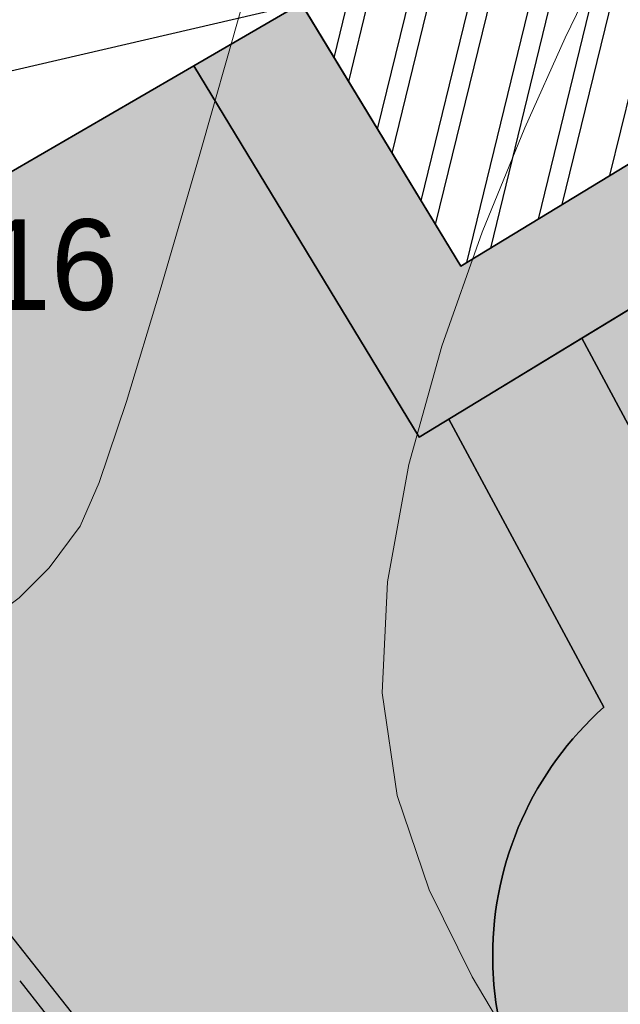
# Model space of a CAD drawing. Header units: millimetres. Extents: x 767170 to 66149698, y -983507 to 2493658.
# Tile 88 of 226: x 1948989 to 1954790, y -648811 to -639307. Entities that reach past the tile are written whole.
import ezdxf

# ---------------------------------------------------------------- set-up
doc = ezdxf.new("R2010")
doc.units = ezdxf.units.MM
doc.linetypes.add('Д_ТРОТ_ТРУБА', pattern=[3, 1.5, -1.5])
for name, color, linetype in [('(004) Точки рельефа', 7, 'Continuous'), ('(028) Гидротехн.', 7, 'Continuous'), ('(031) Горизонтали', 42, 'Continuous')]:
    doc.layers.add(name, color=color, linetype=linetype)
doc.styles.add('D-431', font='txt')

# ---------------------------------------------------------------- blocks, each defined once
blk = doc.blocks.new('A$C05d28b1e')
at = {"layer": '(028) Гидротехн.', "ltscale": 600}
blk.add_lwpolyline([(-61833.59640229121, -41479.26027232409), (-63011.59640229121, -40051.26027232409), (-104066.5964022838, 11956.73972767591)], dxfattribs=at)
at = {"layer": '(028) Гидротехн.', "color": 3, "linetype": 'Д_ТРОТ_ТРУБА', "ltscale": 600, "flags": 128}
blk.add_lwpolyline([(-62001.70733500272, -41589.76419501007), (-63167.24556851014, -40176.87064878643), (-104223.5787499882, 11832.81821012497)], dxfattribs=at)
at = {"layer": '(031) Горизонтали', "color": 42, "linetype": 'Continuous', "lineweight": 0, "ltscale": 600}
for points in [[(-92233.09760808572, -3033.799921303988), (-92054.73351114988, -2935.250991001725), (-91587.60355555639, -2648.681777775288), (-91152.7782767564, -2355.230049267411), (-90794.52547531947, -2120.635588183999), (-90484.41021808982, -1887.639766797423), (-90193.99757193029, -1598.983957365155), (-89894.85260370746, -1197.409532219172), (-89709.07365938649, -776.0600705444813), (-89445.9104296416, 6.530364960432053), (-89119.81953708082, 1078.792953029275), (-88745.25760430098, 2369.15887247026), (-88336.68125390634, 3806.059302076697), (-87908.54710849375, 5317.925420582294), (-87475.31179066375, 6833.188406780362), (-87051.4319230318, 8280.27943944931), (-86651.36412818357, 9587.629697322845), (-86289.56502872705, 10683.67035923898), (-86257.39278772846, 10768.31439335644)], [(-78971.49113617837, -56431.08806727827), (-78556.4799464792, -55983.92638739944), (-78201.66718937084, -55519.66839109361), (-77937.62774860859, -54984.53670811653), (-77794.93650793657, -54324.75396825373), (-77854.83001922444, -53750.86249987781), (-78103.0778777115, -53135.3444686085), (-78480.92366671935, -52472.35780394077), (-78929.61096960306, -51756.0604352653), (-79390.38336968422, -50980.61029201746), (-79804.4844502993, -50140.16530366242), (-80113.1577947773, -49228.88339957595), (-80257.64698647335, -48240.92250923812), (-80207.37833416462, -47166.98887827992), (-80000.43167955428, -46034.81810176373), (-79681.03090531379, -44894.11213314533), (-79293.39989413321, -43794.57292592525), (-78881.76252866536, -42785.902433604), (-78490.3426916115, -41917.80260962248), (-78163.36426562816, -41239.97540749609)]]:
    blk.add_lwpolyline(points, dxfattribs=at)
at = {"layer": '(004) Точки рельефа', "linetype": 'ByBlock', "insert": (-86386, -44112), "char_height": 875, "attachment_point": 4, "style": 'D-431'}
blk.add_mtext('520.16', dxfattribs=at)
blk = doc.blocks.new('A$C2cdd6916')
h = blk.add_hatch()
h.set_pattern_fill('ANSI32', color=1, scale=60, angle=31.28656990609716)
h.set_pattern_definition([(76.28656990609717, (-422045.4139063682, -371330.9128626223), (-555.2085801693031, 135.4831447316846), []), (76.28656990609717, (-421815.1832319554, -371191.004323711), (-555.2085801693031, 135.4831447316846), [])])
edge = h.paths.add_edge_path()
edge.add_line((12558.27843827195, 1671.303034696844), (13156.4848453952, 2034.826203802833))
edge.add_line((13156.48484539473, 2034.826203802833), (12076.30171433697, 3812.353813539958))
edge.add_arc((12013.98345677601, 3914.903483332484), 120, 121.28656990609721, 301.28656990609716, ccw=False)
edge.add_line((11951.66519921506, 4017.45315312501), (10456.02701775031, 6478.64522814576))
edge.add_line((10456.02701775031, 6478.64522814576), (9857.820610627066, 6115.122059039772))
edge.add_line((9857.820610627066, 6115.122059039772), (7572.817833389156, 9875.27661809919))
edge.add_line((7572.817833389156, 9875.27661809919), (28168.20985005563, 22390.86001160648))
edge.add_line((28168.20985005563, 22390.86001160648), (26610.25341102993, 24954.60175641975))
edge.add_line((26610.25341102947, 24954.60175641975), (1656.500428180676, 9790.492416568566))
edge.add_line((1656.500428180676, 9790.492416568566), (3006.729342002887, 7568.582904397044))
edge.add_line((3006.729342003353, 7568.582904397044), (4032.22603992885, 8191.765480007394))
edge.add_line((4032.226039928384, 8191.765480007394), (6524.956342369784, 4089.778688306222))
edge.add_line((6524.956342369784, 4089.778688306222), (7294.078865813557, 4557.165620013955))
edge.add_line((7294.078865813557, 4557.165620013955), (9994.536693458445, 113.3465956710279))
edge.add_line((9994.536693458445, 113.3465956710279), (9225.414170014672, -354.0403360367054))
edge.add_line((9225.414170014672, -354.0403360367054), (11718.14447245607, -4456.027127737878))
edge.add_line((11718.14447245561, -4456.027127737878), (10692.64777453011, -5079.209703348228))
edge.add_line((10692.64777453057, -5079.209703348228), (12042.87668835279, -7301.11921551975))
edge.add_line((12042.87668835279, -7301.11921551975), (16401.2376545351, -4652.59326917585))
edge.add_line((16401.23765453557, -4652.59326917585), (12558.27843827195, 1671.303034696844))
edge = h.paths.add_edge_path()
edge.add_line((-3935.126786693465, -8351.550056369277), (-4704.249310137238, -8818.93698807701))
edge.add_line((-4704.249310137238, -8818.93698807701), (-7404.707137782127, -4375.117963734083))
edge.add_line((-7404.707137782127, -4375.117963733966), (-6635.584614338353, -3907.731032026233))
edge.add_line((-6635.584614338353, -3907.731032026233), (-9128.314916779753, 194.2557596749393))
edge.add_line((-9128.314916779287, 194.2557596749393), (-8102.81821885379, 817.4383352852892))
edge.add_line((-8102.818218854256, 817.4383352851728), (-9453.047132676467, 3039.347847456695))
edge.add_line((-9453.047132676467, 3039.347847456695), (-34406.80011552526, -12124.76149239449))
edge.add_line((-34406.80011552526, -12124.76149239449), (-32848.84367649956, -14688.50323720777))
edge.add_line((-32848.84367649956, -14688.50323720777), (-12253.45165983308, -2172.919843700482))
edge.add_line((-12253.45165983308, -2172.919843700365), (-9968.44888259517, -5933.074402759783))
edge.add_line((-9968.44888259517, -5933.074402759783), (-10566.65528971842, -6296.597571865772))
edge.add_line((-10566.65528971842, -6296.597571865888), (-9071.017108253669, -8757.789646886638))
edge.add_arc((-9008.698850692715, -8860.339316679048), 120, -58.71343009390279, 121.28656990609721, ccw=False)
edge.add_line((-8946.380593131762, -8962.888986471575), (-7866.197462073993, -10740.4165962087))
edge.add_line((-7866.197462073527, -10740.41659620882), (-7267.991054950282, -10376.89342710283))
edge.add_line((-7267.991054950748, -10376.89342710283), (-3425.031838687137, -16700.78973097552))
edge.add_line((-3425.031838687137, -16700.7897309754), (933.3291274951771, -14052.2637846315))
edge.add_line((933.3291274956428, -14052.2637846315), (-416.8997863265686, -11830.35427245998))
edge.add_line((-416.8997863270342, -11830.3542724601), (-1442.396484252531, -12453.53684807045))
edge.add_line((-1442.396484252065, -12453.53684807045), (-3935.126786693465, -8351.550056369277))
h.paths.add_polyline_path([(41974.21412434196, 4100.856020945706), (35137.5694715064, -53.69448312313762), (35345.29699670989, -395.5267157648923), (35174.3808803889, -499.3904783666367), (36005.29098120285, -1866.719408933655), (36518.03933016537, -1555.128121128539), (38283.72329439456, -4460.70209858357), (37770.97494543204, -4772.293386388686), (38601.885046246, -6139.622316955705), (38772.80116256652, -6035.758554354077), (38980.52868777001, -6377.590786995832), (45817.17334060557, -2223.040282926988)])
h.paths.add_polyline_path([(-15440.46003138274, -33129.71195205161), (-14927.71168242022, -32818.12066424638), (-15758.62178323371, -31450.79173367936), (-15929.53789955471, -31554.65549628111), (-16137.2654247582, -31212.82326363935), (-22973.91007759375, -35367.37376770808), (-19130.95086132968, -41691.27007158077), (-12294.30620849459, -37536.71956751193), (-12502.03373369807, -37194.88733487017), (-12331.11761737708, -37091.02357226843), (-13162.02771819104, -35723.69464170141), (-13674.77606715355, -36035.28592950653)])
h.paths.add_polyline_path([(22981.42408176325, -31078.1707762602), (16999.36001053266, -34713.40246732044), (12844.80950646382, -27876.75781448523), (18826.87357769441, -24241.52612342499)])
h.paths.add_polyline_path([(31886.28822388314, 23012.0630428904), (28895.25618826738, 21194.44719736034), (28168.20985005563, 22390.86001160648), (31159.24188567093, 24208.47585713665)])
h.paths.add_polyline_path([(-35112.82937390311, -17702.53189698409), (-32121.79733828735, -15884.91605145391), (-32848.84367649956, -14688.50323720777), (-35839.87571211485, -16506.11908273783)])
blk.add_lwpolyline([(22981.42408176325, -31078.1707762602), (16999.36001053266, -34713.40246732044), (12844.80950646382, -27876.75781448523), (18826.87357769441, -24241.52612342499)], close=True)

msp = doc.modelspace()

# ---------------------------------------------------------------- hatches: boundary and pattern name
at = {"true_color": 0x7abf6e, "transparency": 33554687}
h = msp.add_hatch(color=83, dxfattribs=at)
h.dxf.hatch_style = 1
edge = h.paths.add_edge_path(flags=17)
edge.add_line((1966778.08753471, -641787.1279606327), (1963409.616454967, -635864.1434332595))
edge.add_arc((1960801.840598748, -637347.2162850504), 3000.000000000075, 29.62739981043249, 120.0993965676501)
edge.add_line((1959297.335722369, -634751.7461779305), (1958804.392146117, -635037.4886383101))
edge.add_line((1958804.392146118, -635037.4886383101), (1960880.757411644, -638454.3135092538))
edge.add_line((1960880.757411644, -638454.3135092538), (1954417.457713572, -642381.9865684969))
edge.add_line((1954417.457713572, -642381.9865684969), (1955951.324153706, -645233.8125355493))
edge.add_arc((1956770.985013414, -648341.0892735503), 3213.566967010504, 43.123873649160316, 104.77729662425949, ccw=False)
edge.add_line((1959116.495272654, -646144.3657417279), (1966778.08753471, -641787.1279606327))
h = msp.add_hatch(color=83, dxfattribs=at)
h.dxf.hatch_style = 1
edge = h.paths.add_edge_path(flags=17)
edge.add_line((1954630.282711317, -645944.3401616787), (1953133.812610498, -643162.0429676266))
edge.add_line((1953133.812610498, -643162.0429676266), (1952847.699944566, -643335.9103515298))
edge.add_line((1952847.699944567, -643335.9103515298), (1950670.173107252, -639752.6160350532))
edge.add_line((1950670.173107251, -639752.6160350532), (1944015.604554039, -643610.0408657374))
edge.add_arc((1945520.109430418, -646205.5109728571), 2999.999999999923, 120.0993965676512, 208.2737704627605)
edge.add_line((1942878.026545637, -647626.5662251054), (1946071.173866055, -653563.3937133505))
edge.add_line((1946071.173866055, -653563.3937133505), (1953683.938328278, -649233.924877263))
edge.add_arc((1956770.985013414, -648341.0892735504), 3213.566967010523, 179.9999999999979, 196.1309259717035, ccw=False)
edge.add_arc((1956770.985013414, -648341.0892735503), 3213.566967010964, 131.7702443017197, 180, ccw=False)
at = {"true_color": 0x6a644e}
h = msp.add_hatch(dxfattribs=at)
h.set_pattern_fill('AR-HBONE', color=251, scale=3)
h.set_pattern_definition([(45, (6718.670253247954, 844282.6380178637), (0, 431.0522938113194), [914.4000000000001, -304.8]), (135, (6934.196253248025, 844498.1640178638), (4.263256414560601e-14, 431.0522938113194), [914.4000000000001, -304.8])])
edge = h.paths.add_edge_path()
edge.add_arc((2003245.994254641, -646759.7973059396), 2000, -180, 0, ccw=False)
edge.add_arc((2003245.994254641, -646759.7973059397), 2000, 118.00841930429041, 179.9999999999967, ccw=False)
edge.add_arc((2005254.211565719, -650561.0098831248), 6299.082202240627, 117.8988838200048, 214.625333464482)
edge.add_line((2000070.789955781, -654140.1965231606), (2003032.988973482, -655762.8556875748))
edge.add_line((2003032.988973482, -655762.8556875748), (2003128.01118456, -659993.8395940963))
edge.add_line((2003128.01118456, -659993.8395940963), (2001709.032432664, -660856.1366986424))
edge.add_arc((1992828.671993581, -661562.0672558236), 8908.374682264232, -114.38283690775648, 4.54508193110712, ccw=False)
edge.add_arc((1974884.326110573, -672470.8006135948), 14537.87953983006, -112.55196695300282, 11.084171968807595, ccw=False)
edge.add_arc((1961425.557052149, -684760.6921921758), 7964.657947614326, 229.589973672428, 351.79770617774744, ccw=False)
edge.add_line((1956262.442412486, -690825.1809126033), (1953553.122684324, -692471.6034215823))
edge.add_line((1953553.122684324, -692471.6034215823), (1949841.472032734, -690438.4031170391))
edge.add_line((1949841.472032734, -690438.4031170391), (1949746.449821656, -686207.4192105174))
edge.add_line((1949746.449821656, -686207.4192105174), (1950700.183460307, -685627.8462225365))
edge.add_line((1950700.183460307, -685627.8462225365), (1944366.039211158, -675204.5059914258))
edge.add_line((1944366.039211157, -675204.5059914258), (1946129.865729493, -674255.8245730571))
edge.add_line((1946129.865729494, -674255.8245730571), (1948118.731848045, -677528.6626096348))
edge.add_arc((1955810.569969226, -679595.3997821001), 7964.657947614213, 77.61285374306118, 164.9602860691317, ccw=False)
edge.add_line((1957519.118245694, -671816.1556665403), (1955830.911580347, -669038.0767720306))
edge.add_line((1955830.911580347, -669038.0767720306), (1957594.738098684, -668089.3953536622))
edge.add_line((1957594.738098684, -668089.3953536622), (1960920.956478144, -673562.9533416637))
edge.add_line((1960920.956478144, -673562.9533416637), (1961874.690116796, -672983.380353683))
edge.add_line((1961874.690116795, -672983.380353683), (1962105.497480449, -673109.8140205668))
edge.add_arc((1967879.917953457, -670886.3208148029), 6187.717982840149, 95.79580495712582, 201.0596550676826, ccw=False)
edge.add_line((1967255.060816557, -664730.2337951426), (1966413.870690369, -663345.9882618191))
edge.add_line((1966413.870690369, -663345.9882618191), (1968177.697208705, -662397.3068434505))
edge.add_line((1968177.697208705, -662397.3068434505), (1969752.487752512, -664988.7504521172))
edge.add_arc((1967879.917953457, -670886.3208148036), 6187.717982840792, 36.88408991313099, 72.38455174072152, ccw=False)
edge.add_arc((1976178.724451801, -664659.0034002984), 4187.717982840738, 216.8840901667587, 396.8840939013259)
edge.add_line((1979528.276177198, -662145.5426103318), (1980328.127484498, -661545.3444045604))
edge.add_line((1980328.127484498, -661545.3444045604), (1980280.616378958, -659429.8524512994))
edge.add_line((1980280.616378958, -659429.8524512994), (1981234.35001761, -658850.2794633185))
edge.add_line((1981234.350017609, -658850.2794633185), (1979642.569577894, -656230.8776240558))
edge.add_line((1979642.569577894, -656230.8776240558), (1981406.396096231, -655282.1962056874))
edge.add_line((1981406.396096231, -655282.1962056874), (1982943.511180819, -657811.6418373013))
edge.add_line((1982943.511180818, -657811.6418373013), (1983897.24481947, -657232.0688493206))
edge.add_line((1983897.24481947, -657232.0688493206), (1987608.89547106, -659265.269153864))
edge.add_line((1987608.89547106, -659265.269153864), (1987703.917682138, -663496.2530603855))
edge.add_line((1987703.917682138, -663496.2530603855), (1986752.416333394, -664074.4695114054))
edge.add_arc((1974884.326110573, -672470.8006135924), 14537.87953982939, 23.27983066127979, 35.27830407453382, ccw=False)
edge.add_arc((1992828.671993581, -661562.0672558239), 6908.374682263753, 228.3621853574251, 297.6393139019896)
edge.add_arc((1995318.88087039, -665814.1219790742), 2000.000000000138, 180, 290.9348946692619, ccw=False)
edge.add_arc((1995318.88087039, -665814.1219790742), 2000, 0, 180, ccw=False)
edge.add_arc((1995318.88087039, -665814.1219790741), 2000, 309.7757112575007, 359.99999999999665, ccw=False)
edge.add_arc((1992828.671993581, -661562.0672558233), 6908.374682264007, 303.0712920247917, 353.9186524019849)
edge.add_line((1999698.169695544, -662293.9429783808), (1995799.732092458, -660158.422891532))
edge.add_line((1995799.732092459, -660158.422891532), (1995704.70988138, -655927.4389850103))
edge.add_line((1995704.70988138, -655927.4389850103), (1996658.443520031, -655347.8659970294))
edge.add_line((1996658.443520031, -655347.8659970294), (1991300.113222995, -646530.3055563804))
edge.add_line((1991300.113222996, -646530.3055563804), (1992459.118843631, -644586.3430475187))
edge.add_line((1992459.118843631, -644586.3430475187), (1997135.452004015, -652281.622732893))
edge.add_arc((2005254.211565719, -650561.0098831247), 8299.08220224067, 64.3355578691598, 191.9656760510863, ccw=False)
edge.add_line((2008848.542333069, -643080.6655237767), (2011350.524811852, -647196.4679924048))
edge.add_line((2011350.524811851, -647196.4679924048), (2010782.543743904, -647541.7417734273))
edge.add_arc((2005254.211565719, -650561.0098831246), 6299.082202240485, 28.64091694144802, 117.7969687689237)
edge.add_arc((2003245.994254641, -646759.7973059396), 2000.000000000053, 0, 117.68743328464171, ccw=False)
edge = h.paths.add_edge_path(flags=16)
edge.add_arc((1954335.554729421, -675915.3395203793), 1999.999999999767, -180, 0, ccw=False)
edge.add_arc((1954335.554729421, -675915.3395203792), 2000, 111.86449931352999, 180.0000000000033, ccw=False)
edge.add_arc((1955810.569969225, -679595.3997821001), 5964.657947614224, 111.8492414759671, 188.5213390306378)
edge.add_line((1949911.757400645, -680479.2293543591), (1952409.344623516, -684589.2085965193))
edge.add_line((1952409.344623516, -684589.2085965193), (1953363.078262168, -684009.6356085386))
edge.add_line((1953363.078262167, -684009.6356085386), (1957074.728913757, -686042.835913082))
edge.add_line((1957074.728913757, -686042.835913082), (1957139.085151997, -688908.3786655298))
edge.add_arc((1961425.557052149, -684760.6921921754), 5964.657947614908, 224.0572738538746, 304.6158692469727)
edge.add_arc((1963734.682773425, -687985.6555130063), 2000.000000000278, 180.0000000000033, 302.6573560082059, ccw=False)
edge.add_arc((1963734.682773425, -687985.6555130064), 2000.000000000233, 0, 180, ccw=False)
edge.add_arc((1963734.682773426, -687985.6555130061), 1999.999999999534, 308.5491921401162, 359.99999999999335, ccw=False)
edge.add_arc((1961425.557052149, -684760.6921921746), 5964.657947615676, 306.5906789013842, 358.4035598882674)
edge.add_arc((1974884.326110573, -672470.8006135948), 14537.87953982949, 215.2783040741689, 238.9592320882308, ccw=False)
edge.add_line((1963016.235887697, -680867.1317157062), (1962064.734538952, -681445.3481667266))
edge.add_line((1962064.734538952, -681445.3481667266), (1958353.083887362, -679412.1478621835))
edge.add_line((1958353.083887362, -679412.1478621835), (1958258.061676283, -675181.1639556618))
edge.add_line((1958258.061676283, -675181.1639556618), (1959139.034373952, -674645.8069565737))
edge.add_arc((1955810.569969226, -679595.3997821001), 5964.657947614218, 56.08025841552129, 111.8338476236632)
edge.add_arc((1954335.554729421, -675915.3395203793), 2000.000000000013, 0, 111.8185897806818, ccw=False)
edge = h.paths.add_edge_path(flags=16)
edge.add_arc((1974884.326113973, -672470.8006114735), 12537.8795398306, 3.732195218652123, 35.91634526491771, ccw=False)
edge.add_arc((1985408.226962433, -671878.9208041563), 1999.999999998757, 0.000222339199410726, 6.437794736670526, ccw=False)
edge.add_arc((1974884.326113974, -672470.8006114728), 12537.87953982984, -92.76113759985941, 2.7058218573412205, ccw=False)
edge.add_arc((1974273.431795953, -682994.1361479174), 1999.999999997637, 263.15713033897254, 270.19812718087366, ccw=False)
edge.add_arc((1974884.326113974, -672470.8006114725), 12537.87953983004, 215.9163452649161, 266.11639511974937, ccw=False)
edge.add_line((1964730.219347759, -679825.5636352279), (1965681.362979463, -679247.5645647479))
edge.add_line((1965681.362979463, -679247.5645647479), (1965586.340768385, -675016.5806582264))
edge.add_line((1965586.340768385, -675016.5806582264), (1964092.856104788, -674198.4666281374))
edge.add_line((1964092.856104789, -674198.4666281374), (1964530.366523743, -673399.7819988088))
edge.add_arc((1967879.917526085, -670886.3202452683), 4187.717982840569, 81.79960298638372, 216.8841103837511, ccw=False)
edge.add_line((1968477.235997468, -666741.4206629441), (1972222.314156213, -672904.2458695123))
edge.add_line((1972222.314156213, -672904.2458695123), (1971268.580517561, -673483.8188574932))
edge.add_line((1971268.580517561, -673483.8188574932), (1971363.60272864, -677714.8027640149))
edge.add_line((1971363.60272864, -677714.8027640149), (1975075.253380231, -679748.003068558))
edge.add_line((1975075.253380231, -679748.003068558), (1978691.881820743, -677550.2194665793))
edge.add_line((1978691.881820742, -677550.2194665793), (1978596.859609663, -673319.2355600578))
edge.add_line((1978596.859609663, -673319.2355600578), (1974885.208958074, -671286.0352555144))
edge.add_line((1974885.208958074, -671286.0352555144), (1973931.475319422, -671865.6082434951))
edge.add_line((1973931.475319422, -671865.6082434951), (1972634.272106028, -669730.9567562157))
edge.add_arc((1976178.724364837, -664659.0032844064), 6187.71798284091, 235.0528508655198, 359.1481020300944)
edge.add_line((1982365.758400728, -664751.0015120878), (1984087.289241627, -665694.0366623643))
edge.add_line((1984087.289241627, -665694.0366623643), (1985038.432880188, -665116.0375877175))
h.paths.add_polyline_path([(1953401.96798843, -685741.2497656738), (1955594.551927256, -686942.322482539), (1955650.684412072, -689441.6922319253), (1953514.232958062, -690739.9892644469), (1951321.649019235, -689538.9165475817), (1951265.516534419, -687039.5467981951)], flags=16)
h.paths.add_polyline_path([(1961913.579843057, -674714.9945108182), (1964106.163781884, -675916.0672276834), (1964162.2962667, -678415.4369770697), (1962025.844812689, -679713.7340095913), (1959833.260873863, -678512.661292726), (1959777.128389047, -676013.2915433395)], flags=16)
h.paths.add_polyline_path([(1974924.098684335, -673017.6494126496), (1977116.682623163, -674218.7221295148), (1977172.815107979, -676718.0918789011), (1975036.363653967, -678016.3889114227), (1972843.77971514, -676815.3161945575), (1972787.647230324, -674315.9464451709)], flags=16)
h.paths.add_polyline_path([(1983936.134545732, -658963.6830064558), (1986128.718484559, -660164.755723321), (1986184.850969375, -662664.1254727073), (1984048.399515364, -663962.4225052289), (1981855.815576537, -662761.3497883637), (1981799.683091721, -660261.9800389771)], flags=16)
h.paths.add_polyline_path([(1999360.228048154, -655461.2695401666), (2001552.811986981, -656662.3422570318), (2001608.944471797, -659161.7120064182), (1999472.493017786, -660460.0090389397), (1997279.909078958, -659258.9363220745), (1997223.776594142, -656759.5665726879)], flags=16)

# ---------------------------------------------------------------- next in the draw order: block references
at = {"color": 5, "lineweight": 50}
msp.add_blockref('A$C05d28b1e', (2032748.063139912, -597565.0480394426), dxfattribs=at)

# ---------------------------------------------------------------- next in the draw order: hatches: boundary and pattern name
at = {"true_color": 0x939598}
h = msp.add_hatch(color=252, dxfattribs=at)
h.dxf.hatch_style = 1
edge = h.paths.add_edge_path(flags=16)
edge.add_line((1880427.270110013, -639484.9940303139), (1867770.281991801, -647176.5004474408))
edge.add_arc((1866212.325555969, -644612.7587006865), 3000.000000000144, 211.286569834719, 301.28656983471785, ccw=False)
edge.add_line((1863648.583809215, -646170.7151365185), (1849710.570223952, -623234.6005741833))
edge.add_arc((1852274.311970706, -621676.6441383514), 2999.999999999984, 121.28656983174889, 211.2865698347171, ccw=False)
edge.add_line((1850716.355535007, -619112.9023915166), (1864253.704478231, -610886.410805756))
edge.add_arc((1865811.66091393, -613450.1525525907), 2999.999999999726, 29.088455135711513, 121.2865698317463, ccw=False)
edge.add_line((1868433.271513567, -611991.6746254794), (1876107.627853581, -625786.3118650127))
edge.add_line((1876107.627853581, -625786.3118650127), (1877080.662450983, -627535.339235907))
edge.add_line((1877080.662450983, -627535.339235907), (1879026.731645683, -631033.3939775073))
edge.add_line((1879026.731645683, -631033.3939775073), (1879999.766243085, -632782.4213484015))
edge.add_line((1879999.766243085, -632782.4213484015), (1881490.924273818, -635462.7743564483))
edge.add_arc((1878869.313674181, -636921.2522835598), 3000.000000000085, -58.71343016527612, 29.088455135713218, ccw=False)
edge = h.paths.add_edge_path(flags=16)
edge.add_line((1939772.024585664, -650296.191755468), (1947878.067849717, -665367.2723044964))
edge.add_arc((1945235.984964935, -666788.3275567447), 2999.999999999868, -61.726229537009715, 28.273770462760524, ccw=False)
edge.add_line((1946657.040217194, -669430.4104415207), (1918933.76865556, -684341.487186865))
edge.add_arc((1917512.713403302, -681699.4043020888), 2999.999999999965, 209.0884551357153, 298.27377046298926, ccw=False)
edge.add_line((1914891.102803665, -683157.8822292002), (1907381.915698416, -669660.1362956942))
edge.add_arc((1910003.526298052, -668201.6583685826), 2999.999999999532, 121.28656990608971, 209.0884551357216, ccw=False)
edge.add_line((1908445.569859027, -665637.9166237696), (1935571.985261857, -649153.5052629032))
edge.add_arc((1937129.941700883, -651717.2470077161), 2999.999999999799, 28.273770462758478, 121.2865699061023, ccw=False)
edge = h.paths.add_edge_path(flags=16)
edge.add_line((1976178.983053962, -650225.9773043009), (1970787.97263227, -640746.64066798))
edge.add_line((1970787.97263227, -640746.64066798), (1966845.925335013, -633815.1027105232))
edge.add_arc((1969453.701191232, -632332.0298587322), 3000.000000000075, 120.09939656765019, 209.6273998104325, ccw=False)
edge.add_line((1967949.196314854, -629736.5597516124), (1991375.965033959, -616156.8665472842))
edge.add_arc((1992880.469910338, -618752.3366544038), 2999.999999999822, 29.878037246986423, 120.0993965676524, ccw=False)
edge.add_line((1995481.733210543, -617257.8704476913), (1998348.35452715, -622247.5027277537))
edge.add_line((1998348.35452715, -622247.5027277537), (2000919.195362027, -626722.3004076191))
edge.add_line((2000919.195362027, -626722.3004076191), (2002845.285739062, -630074.8474161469))
edge.add_arc((2000244.022438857, -631569.3136228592), 2999.999999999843, -59.03634284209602, 29.878037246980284, ccw=False)
edge.add_line((2001787.505243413, -634141.795077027), (1990233.700708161, -641074.0505451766))
edge.add_arc((1991777.183512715, -643646.531999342), 2999.99999999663, 120.9636571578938, 150.6005223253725)
edge.add_line((1989163.528653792, -642173.8445652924), (1986037.705463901, -647721.405289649))
edge.add_arc((1983424.050604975, -646248.7178555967), 3000.000000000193, 298.2737704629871, 330.60052232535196, ccw=False)
edge.add_line((1984845.105857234, -648890.8007403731), (1980207.81416244, -651384.9873372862))
edge.add_arc((1978786.758910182, -648742.9044525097), 3000.000000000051, 209.6273998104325, 298.2737704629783, ccw=False)
edge = h.paths.add_edge_path(flags=16)
edge.add_line((1961667.181190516, -558400.3647992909), (1966677.221861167, -567120.826241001))
edge.add_line((1966677.221861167, -567120.8262410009), (1970161.498557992, -573185.5475844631))
edge.add_line((1970161.498557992, -573185.5475844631), (1974618.857152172, -580944.0122971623))
edge.add_arc((1972017.593851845, -582438.4785036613), 2999.999999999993, -59.41036551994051, 29.87803724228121, ccw=False)
edge.add_line((1973544.250917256, -585020.9808182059), (1964930.634398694, -590112.9563191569))
edge.add_line((1964930.634398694, -590112.9563191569), (1960857.898221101, -592520.5713776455))
edge.add_line((1960857.898221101, -592520.5713776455), (1950497.233115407, -598645.3219720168))
edge.add_line((1950497.233115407, -598645.3219720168), (1952574.662052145, -602063.8971988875))
edge.add_line((1952574.662052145, -602063.8971988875), (1961717.472685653, -596659.086379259))
edge.add_arc((1963244.130950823, -599241.5879845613), 3000.000000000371, 30.60362588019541, 120.58966109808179, ccw=False)
edge.add_line((1965826.260384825, -597714.3003279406), (1968293.686331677, -601887.0498475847))
edge.add_line((1968293.686331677, -601887.0498475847), (1971711.755776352, -599809.9282688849))
edge.add_line((1971711.755776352, -599809.9282688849), (1969269.969684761, -595679.3881652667))
edge.add_arc((1971852.471999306, -594152.7310998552), 2999.999999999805, 120.58963448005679, 210.5896344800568, ccw=False)
edge.add_line((1970325.814933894, -591570.2287853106), (1975472.875033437, -588527.5226383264))
edge.add_arc((1976999.532098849, -591110.0249528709), 2999.999999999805, 29.878037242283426, 120.58963448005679, ccw=False)
edge.add_line((1979600.795399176, -589615.5587463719), (1985817.426371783, -600436.2075709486))
edge.add_line((1985817.426371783, -600436.2075709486), (1980132.892931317, -603702.060406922))
edge.add_line((1980132.892931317, -603702.060406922), (1982210.79604218, -607121.4159251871))
edge.add_line((1982210.79604218, -607121.4159251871), (1987810.047980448, -603904.5586380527))
edge.add_line((1987810.047980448, -603904.5586380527), (1990500.142011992, -608586.928067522))
edge.add_arc((1987898.878711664, -610081.3942740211), 3000.000000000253, -59.90060343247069, 29.878037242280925, ccw=False)
edge.add_line((1989403.383588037, -612676.8643811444), (1960880.314669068, -629210.7077723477))
edge.add_line((1960880.314669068, -629210.7077723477), (1964534.702022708, -635224.2940161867))
edge.add_line((1964534.702022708, -635224.2940161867), (1963409.616454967, -635864.1434332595))
edge.add_line((1963409.616454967, -635864.1434332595), (1972585.133428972, -651998.0046958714))
edge.add_arc((1969977.357572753, -653481.0775476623), 3000.000000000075, -61.72622953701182, 29.627399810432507, ccw=False)
edge.add_line((1971398.412825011, -656123.1604324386), (1955463.983166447, -664693.5596006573))
edge.add_arc((1954042.927914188, -662051.4767158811), 2999.999999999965, 208.2737704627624, 298.27377046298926, ccw=False)
edge.add_line((1951400.845029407, -663472.5319681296), (1942878.026545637, -647626.5662251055))
edge.add_arc((1945520.109430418, -646205.5109728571), 2999.999999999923, 120.0993965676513, 208.2737704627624, ccw=False)
edge.add_line((1944015.60455404, -643610.0408657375), (1946516.52934272, -642160.3406631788))
edge.add_line((1946516.52934272, -642160.3406631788), (1944591.162648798, -638991.9960011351))
edge.add_line((1944591.162648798, -638991.9960011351), (1920129.358980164, -653857.1533879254))
edge.add_line((1920129.358980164, -653857.1533879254), (1906696.309750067, -662020.2632589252))
edge.add_arc((1905138.353311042, -659456.521514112), 2999.999999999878, 209.0884782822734, 301.28656990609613, ccw=False)
edge.add_line((1902516.743300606, -660915.0005003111), (1891323.472172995, -640795.1223127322))
edge.add_arc((1893945.082772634, -639336.6443856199), 3000.000000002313, 120.58963448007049, 209.0884551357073, ccw=False)
edge.add_line((1892418.42570722, -636754.142071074), (1903041.634522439, -630474.1876626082))
edge.add_arc((1904376.635843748, -633160.778713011), 3000.000000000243, 30.58965835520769, 116.42336694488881, ccw=False)
edge.add_line((1906959.137522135, -631634.1205714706), (1910189.363449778, -637098.3902648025))
edge.add_line((1910189.363449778, -637098.3902648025), (1913685.657572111, -635071.7086467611))
edge.add_line((1913685.657572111, -635071.7086467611), (1910422.340058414, -629631.695035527))
edge.add_arc((1912984.976892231, -628071.9218283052), 2999.999999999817, 120.589634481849, 211.3271806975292, ccw=False)
edge.add_line((1911458.319826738, -625489.4195138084), (1923775.464070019, -618217.2974388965))
edge.add_line((1923775.464070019, -618217.2974388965), (1921698.035133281, -614798.722212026))
edge.add_line((1921698.035133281, -614798.722212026), (1909287.457220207, -622135.2873527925))
edge.add_line((1909287.457220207, -622135.2873527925), (1897140.570620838, -629315.9702684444))
edge.add_line((1897140.570620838, -629315.9702684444), (1890608.477607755, -633177.4444263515))
edge.add_arc((1889081.820542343, -630594.9421118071), 2999.999999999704, 209.0884551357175, 300.5896344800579, ccw=False)
edge.add_line((1886460.209942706, -632053.4200389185), (1873748.146825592, -609203.5168682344))
edge.add_arc((1876369.75742523, -607745.0389411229), 3000.000000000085, 120.0548210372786, 209.0884551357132, ccw=False)
edge.add_line((1874867.272253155, -605148.3991301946), (1891769.453651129, -595368.3453779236))
edge.add_line((1891769.453651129, -595368.3453779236), (1912374.495546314, -583445.717608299))
edge.add_arc((1913876.980718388, -586042.3574192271), 3000.000000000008, 31.28656990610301, 120.05482103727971, ccw=False)
edge.add_line((1916440.722463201, -584484.4009802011), (1919712.527286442, -589868.4171157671))
edge.add_line((1919712.527286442, -589868.4171157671), (1928685.62339329, -584415.569579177))
edge.add_line((1928685.62339329, -584415.569579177), (1925598.058793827, -579334.73544597))
edge.add_arc((1928161.80053864, -577776.7790069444), 3000.000000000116, 120.0548210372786, 211.2865699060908, ccw=False)
edge.add_line((1926659.315366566, -575180.1391960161), (1953848.742367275, -559447.6102815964))
edge.add_line((1953848.742367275, -559447.6102815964), (1957563.432718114, -557298.1911948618))
edge.add_arc((1959065.917890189, -559894.8310057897), 2999.999999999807, 29.878037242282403, 120.0548210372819, ccw=False)
edge = h.paths.add_edge_path(flags=16)
edge.add_line((1958721.111411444, -747458.9423001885), (1947104.752274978, -756998.5940556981))
edge.add_arc((1945200.814969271, -754680.1845284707), 3000.000000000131, 216.0466201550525, 309.39371673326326, ccw=False)
edge.add_line((1942775.199588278, -756445.5145326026), (1939238.506555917, -751585.9942179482))
edge.add_arc((1941664.12193691, -749820.6642138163), 2999.999999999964, 129.393716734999, 216.0466201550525, ccw=False)
edge.add_line((1939760.184631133, -747502.2546866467), (1951105.362188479, -738185.3041915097))
edge.add_arc((1953009.299494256, -740503.7137186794), 2999.999999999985, 39.39371673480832, 129.3937167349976, ccw=False)
edge.add_line((1955327.709021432, -738599.7764129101), (1959135.583632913, -743236.595467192))
edge.add_arc((1956817.174105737, -745140.5327729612), 3000.000000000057, -50.60628326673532, 39.39371673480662, ccw=False)
edge = h.paths.add_edge_path()
edge.add_arc((2000244.022438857, -631569.313622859), 7000.000000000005, 300.9636571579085, 389.8780372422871)
edge.add_line((2006313.636806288, -628082.2258076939), (1997442.134665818, -612640.5163622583))
edge.add_line((1997442.134665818, -612640.5163622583), (1968511.551391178, -562284.0317607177))
edge.add_arc((1971112.814691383, -560789.565554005), 2999.999999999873, 119.87803724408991, 209.8780372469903, ccw=False)
edge.add_line((1969618.348484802, -558188.3022537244), (1973801.790616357, -555784.8497112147))
edge.add_line((1973801.790616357, -555784.8497112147), (1971766.090861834, -552341.2477086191))
edge.add_line((1971766.090861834, -552341.2477086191), (1967163.039712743, -554985.7721549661))
edge.add_arc((1965668.573506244, -552384.5088546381), 3000.000000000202, 228.6798708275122, 299.8780372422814, ccw=False)
edge.add_arc((1959065.91789032, -559894.8310060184), 7000.000000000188, 48.67987082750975, 120.0548210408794)
edge.add_line((1955560.119155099, -553836.0047807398), (1868468.811544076, -604229.3622923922))
edge.add_line((1868468.811544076, -604229.3622923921), (1848086.888142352, -616615.2232234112))
edge.add_line((1848086.888142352, -616615.2232234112), (1843343.965908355, -619497.4426312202))
edge.add_line((1843343.965908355, -619497.4426312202), (1859948.550380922, -646821.612563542))
edge.add_line((1859948.550380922, -646821.612563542), (1860397.892365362, -647561.040687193))
edge.add_arc((1866379.956441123, -643925.8090035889), 6999.999999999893, 211.2865698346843, 301.286569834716)
edge.add_line((1870015.188124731, -649907.8730793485), (1881933.271575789, -642665.3905481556))
edge.add_arc((1883491.228011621, -645229.1322949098), 3000.000000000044, 29.08845513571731, 121.28656983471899, ccw=False)
edge.add_line((1886112.838611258, -643770.6543677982), (1887831.193060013, -646859.3923960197))
edge.add_arc((1885209.582460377, -648317.8703231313), 2999.999999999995, -60.91154486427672, 29.088455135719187, ccw=False)
edge.add_line((1886668.060387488, -650939.4809227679), (1884046.449787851, -652397.9588498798))
edge.add_line((1884046.449787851, -652397.9588498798), (1901548.184913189, -683857.2860455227))
edge.add_line((1901548.184913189, -683857.2860455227), (1903487.351525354, -682778.471479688))
edge.add_arc((1904945.829452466, -685400.0820793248), 2999.999999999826, 15.949142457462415, 119.08845513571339, ccw=False)
edge.add_line((1907830.347397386, -684575.7300759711), (1913466.043012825, -704320.2375012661))
edge.add_line((1913466.043012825, -704320.2375012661), (1933901.402989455, -754449.0506934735))
edge.add_line((1933901.402989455, -754449.0506934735), (1959156.82424267, -789150.7427848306))
edge.add_arc((1956731.208861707, -790916.0727890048), 2999.999999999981, -46.41797687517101, 36.04662015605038, ccw=False)
edge.add_line((1958799.38575203, -793089.2373824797), (1967567.79840826, -784744.4353021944))
edge.add_arc((1965499.590805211, -782571.2999380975), 2999.999999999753, 216.0466201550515, 313.5828328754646, ccw=False)
edge.add_line((1963073.975424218, -784336.6299422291), (1948669.687976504, -764544.7150573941))
edge.add_arc((1951095.303357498, -762779.3850532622), 2999.999999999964, 129.3937167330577, 216.0466201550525, ccw=False)
edge.add_line((1949191.366051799, -760460.9755260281), (1990627.811917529, -726439.6768421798))
edge.add_line((1990627.811917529, -726439.6768421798), (1991893.53149465, -727981.4453271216))
edge.add_line((1991893.53149465, -727981.4453271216), (1994990.747519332, -725445.5449609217))
edge.add_line((1994990.747519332, -725445.5449609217), (1977216.63745039, -703802.1505087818))
edge.add_line((1977216.63745039, -703802.1505087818), (1947077.314029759, -728553.3351284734))
edge.add_line((1947077.314029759, -728553.3351284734), (1948981.251335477, -730871.7446555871))
edge.add_arc((1946662.841808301, -732775.6819613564), 2999.999999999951, -50.60628326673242, 39.39371673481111, ccw=False)
edge.add_line((1948566.779114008, -735094.0914885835), (1939668.19470239, -742401.837005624))
edge.add_arc((1937764.257396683, -740083.4274783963), 3000.000000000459, 202.1786080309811, 309.3937167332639, ccw=False)
edge.add_line((1934986.222623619, -741215.9127099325), (1919036.695335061, -702091.0392125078))
edge.add_arc((1921814.730108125, -700958.5539809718), 3000.000000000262, 165.4416731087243, 202.178608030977, ccw=False)
edge.add_line((1918911.053349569, -700204.4576463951), (1921995.660624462, -688327.0594378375))
edge.add_arc((1924899.337383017, -689081.155772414), 2999.999999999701, 118.2737704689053, 165.4416731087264, ccw=False)
edge.add_line((1923478.282130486, -686439.0728877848), (1986229.336207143, -652688.1578365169))
edge.add_arc((1981966.170449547, -644761.9091826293), 8999.999999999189, 298.2737704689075, 330.6005223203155)
edge.add_line((1989807.135025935, -649179.971485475), (1992128.924868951, -645059.3704923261))
edge.add_arc((1994742.579727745, -646532.0579266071), 2999.999999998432, 120.96365715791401, 150.6005223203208, ccw=False)
edge.add_line((1993199.096923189, -643959.5764724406), (2003845.482316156, -637571.7703492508))
at = {"true_color": 0xb1ab95}
h = msp.add_hatch(color=253, dxfattribs=at)
h.dxf.hatch_style = 1
h.paths.add_polyline_path([(1958804.392146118, -635037.4886383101), (1957765.981204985, -635639.4197953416), (1959232.078138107, -638051.9993869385), (1953250.014066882, -641687.2310779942), (1951708.584048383, -639150.6848780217), (1950673.633396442, -639750.6102242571), (1952847.699944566, -643335.9103515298), (1960880.757411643, -638454.3135092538)])
h.paths.add_polyline_path([(1949095.463562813, -634850.5864251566), (1948264.553461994, -633483.257494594), (1946042.643949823, -634833.4864084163), (1946458.09900023, -635517.1508736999), (1941757.905801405, -638373.4043452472), (1941342.450750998, -637689.7398799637), (1937411.380075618, -640078.6064198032), (1937203.652550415, -639736.7741871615), (1925410.440524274, -646903.3738066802), (1923956.34784785, -644510.5481781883), (1920538.759432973, -646587.3774406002), (1921140.690590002, -647625.7883817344), (1923554.033725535, -646159.2274517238), (1925008.126401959, -648552.0530802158), (1936801.3384281, -641385.453460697), (1937009.065953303, -641727.2856933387), (1940940.136628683, -639338.4191534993), (1941355.59167909, -640022.0836187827), (1948106.778273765, -635919.4649960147), (1947691.323223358, -635235.8005307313), (1947862.239339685, -635131.9367681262), (1948408.319375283, -636030.555078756), (1948693.149440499, -636499.265698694), (1949718.646138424, -635876.0831230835)])
h.paths.add_polyline_path([(1917119.703195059, -648665.0986823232), (1913276.743978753, -642341.2023783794), (1912674.812821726, -641302.7914372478), (1911628.06470522, -641938.8882560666), (1916717.389072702, -650313.7779557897), (1917721.634352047, -649703.5096233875)])
h.paths.add_polyline_path([(1977308.457996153, -616769.7417240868), (1976685.275420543, -615744.2450261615), (1964892.063394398, -622910.8446456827), (1965099.790919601, -623252.6768783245), (1961168.720244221, -625641.5434181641), (1961584.175294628, -626325.2078834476), (1956883.982095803, -629181.4613549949), (1956468.527045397, -628497.7968897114), (1954246.617533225, -629848.0258035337), (1955077.527634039, -631215.3547341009), (1955688.259963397, -632220.3635574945), (1956726.670904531, -631618.4324004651), (1955895.296806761, -630250.3399258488), (1956066.212923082, -630146.4761632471), (1956481.667973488, -630830.1406285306), (1963232.854568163, -626727.5220057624), (1962817.399517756, -626043.8575404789), (1966748.470193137, -623654.9910006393), (1966540.742667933, -623313.1587679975)])
h.paths.add_polyline_path([(1983716.50667049, -609599.183015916), (1982210.79604218, -607121.415925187), (1981169.976228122, -607719.383089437), (1982067.827396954, -609196.8688936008), (1978649.505070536, -611274.1441456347), (1979272.687646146, -612299.64084356)])
h.paths.add_polyline_path([(1978627.182303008, -601224.2933161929), (1974183.110396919, -603924.9048171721), (1974806.292972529, -604950.4015150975), (1978224.868180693, -602872.9725897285), (1979092.073117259, -604300.0275711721), (1980132.892931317, -603702.0604069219)])
h.paths.add_polyline_path([(1927001.438398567, -586843.2270722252), (1929308.8059689, -585441.0662771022), (1930399.375476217, -587235.6854984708), (1931894.891494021, -586326.8775757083), (1932598.941208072, -583441.688847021), (1933370.043275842, -580281.7202394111), (1936530.011883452, -581052.8223071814), (1937301.113951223, -577892.8536995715), (1940461.082558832, -578663.9557673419), (1941232.184626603, -575503.9871597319), (1944392.153234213, -576275.0892275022), (1945163.255301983, -573115.1206198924), (1948323.223909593, -573886.2226876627), (1949094.325977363, -570726.2540800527), (1952254.294584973, -571497.3561478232), (1953025.396652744, -568337.3875402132), (1956185.365260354, -569108.4896079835), (1956956.467328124, -565948.5210003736), (1960116.435935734, -566719.6230681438), (1963001.624664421, -567423.6727821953), (1963343.456897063, -567215.9452569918), (1964823.515514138, -569651.4999145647), (1966447.218619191, -568664.7941698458), (1967641.65188911, -570630.329507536), (1966017.948784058, -571617.0352522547), (1971340.966617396, -580376.4862136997), (1967409.89594202, -582765.3527535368), (1968136.942280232, -583961.765567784), (1965145.910244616, -585779.3814133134), (1964418.863906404, -584582.9685990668), (1962111.496336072, -585985.1293941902), (1962604.849208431, -586796.9809467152), (1961066.604161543, -587731.7548101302), (1960573.251289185, -586919.9032576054), (1943823.471889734, -597098.5519925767), (1946108.474666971, -600858.7065516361), (1946706.681074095, -600495.1833825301), (1949270.422818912, -598937.2269435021), (1949841.673513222, -599877.2655832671), (1948047.054291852, -600967.8350905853), (1949033.760036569, -602591.5381956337), (1950828.379257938, -601500.9686883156), (1951970.880646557, -603381.0459678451), (1948808.932494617, -605302.5255759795), (1953352.972108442, -612780.105665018), (1957155.855696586, -610469.1369471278), (1958012.731738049, -611879.1949067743), (1969933.877969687, -604634.8511386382), (1969314.637529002, -603615.8415385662), (1968777.410697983, -603933.4254310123), (1958415.045860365, -610230.5156332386), (1957558.169818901, -608820.4576735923), (1953755.286230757, -611131.4263914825), (1950457.611768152, -605704.8396982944), (1953619.559920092, -603783.3600901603), (1952574.662052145, -602063.8971988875), (1950497.233115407, -598645.3219720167), (1949672.736941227, -597288.5476699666), (1946510.788789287, -599210.0272781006), (1945472.151163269, -597500.8661148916), (1960170.937166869, -588568.582531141), (1960664.290039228, -589380.4340836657), (1961433.336692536, -588913.0932573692), (1962864.632547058, -591334.2819714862), (1964930.634398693, -590112.9563191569), (1963484.481828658, -587666.635895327), (1964253.528481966, -587199.2950690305), (1963760.175609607, -586387.4435165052), (1964016.549784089, -586231.6478726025), (1964743.596122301, -587428.0606868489), (1969785.621553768, -584364.0796900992), (1969058.575215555, -583167.6668758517), (1972989.645890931, -580778.8003360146), (1967666.628057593, -572019.3493745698), (1969019.259921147, -571197.3705127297), (1966677.221861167, -567120.8262410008), (1965225.829636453, -568002.8206410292), (1963745.771019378, -565567.2659834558), (1962803.216729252, -566140.0454096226), (1956075.154077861, -564498.2496620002), (1955304.05201009, -567658.2182696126), (1952144.083402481, -566887.1162018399), (1951372.98133471, -570047.0848094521), (1948213.0127271, -569275.9827416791), (1947441.91065933, -572435.9513492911), (1944281.94205172, -571664.8492815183), (1943510.839983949, -574824.8178891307), (1940350.87137634, -574053.7158213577), (1939579.769308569, -577213.6844289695), (1936419.80070096, -576442.5823611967), (1935648.698633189, -579602.550968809), (1932488.730025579, -578831.4489010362), (1930829.184271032, -585632.2509043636), (1929711.120091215, -583792.3870035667), (1918687.030588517, -590491.599691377), (1919777.600095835, -592286.2189127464), (1919732.355416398, -592313.7135852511), (1913004.292764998, -590671.9178376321), (1912233.19069723, -593831.8864452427), (1909073.222089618, -593060.7843774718), (1908302.12002185, -596220.7529850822), (1905142.151414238, -595449.6509173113), (1904371.04934647, -598609.6195249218), (1901211.080738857, -597838.5174571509), (1900439.978671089, -600998.4860647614), (1897280.010063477, -600227.3839969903), (1896508.907995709, -603387.352604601), (1893348.939388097, -602616.25053683), (1892577.837320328, -605776.2191444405), (1889417.868712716, -605005.1170766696), (1887776.072965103, -611733.1797280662), (1886833.518674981, -612305.9591542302), (1888313.577292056, -614741.5138118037), (1886689.874187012, -615728.2195565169), (1887358.201468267, -616828.0054730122), (1880204.083881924, -620808.0483478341), (1881176.402499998, -622555.7887475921), (1888397.603908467, -618538.4251990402), (1889130.672608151, -619744.7482900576), (1890754.375713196, -618758.0425453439), (1896077.393546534, -627517.4935067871), (1897140.570620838, -629315.9702684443), (1898173.571546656, -628705.3074422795), (1897688.227953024, -627884.2972872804), (1900605.680856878, -626111.3946357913), (1900735.510560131, -626325.0397811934), (1905777.535991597, -623261.0587844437), (1905050.489653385, -622064.645970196), (1905306.863827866, -621908.8503262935), (1905800.216700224, -622720.701878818), (1906569.263353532, -622253.3610525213), (1907221.455368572, -623356.6130051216), (1909287.457220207, -622135.2873527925), (1908620.408489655, -621006.9036904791), (1909389.455142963, -620539.5628641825), (1908896.102270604, -619727.7113116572), (1923594.888274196, -610795.4277279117), (1924633.525900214, -612504.5888911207), (1921471.577748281, -614426.0684992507), (1921698.035133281, -614798.7222120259), (1923775.464070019, -618217.2974388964), (1925418.400727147, -620920.8809194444), (1928580.348879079, -618999.4013113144), (1931878.023341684, -624425.9880045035), (1928075.139753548, -626736.9567223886), (1928932.015795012, -628147.0146820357), (1917010.616681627, -635391.5121235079), (1918464.709358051, -637784.3377520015), (1916093.388048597, -639225.3625005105), (1916716.570624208, -640250.859198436), (1920113.388631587, -638186.6518743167), (1918659.295955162, -635793.8262458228), (1930580.695068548, -628549.3288043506), (1929723.819027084, -627139.2708447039), (1933526.70261522, -624828.3021268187), (1928982.663001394, -617350.7220377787), (1928384.456594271, -617714.2452068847), (1925820.714849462, -619272.2016459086), (1924678.213460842, -617392.1243663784), (1926472.832682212, -616301.5548590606), (1925486.126937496, -614677.8517540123), (1923691.507716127, -615768.4212613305), (1923120.257021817, -614828.3826215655), (1926282.205173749, -612906.9030134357), (1923997.202396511, -609146.7484543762), (1907247.422997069, -619325.3971893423), (1907740.775869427, -620137.2487418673), (1906202.530822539, -621072.0226052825), (1905709.177950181, -620260.1710527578), (1903401.810379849, -621662.331847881), (1904128.856718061, -622858.7446621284), (1901137.824682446, -624676.3605076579), (1901007.994979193, -624462.7153622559), (1897376.027507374, -626669.8203175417), (1896778.810872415, -625687.0526486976), (1896479.707668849, -625868.8142332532), (1891156.689835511, -617109.3632718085), (1889532.986730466, -618096.0690165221), (1888338.553460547, -616130.5336788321), (1889962.256565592, -615143.8279341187), (1888482.197948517, -612708.2732765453), (1888824.030181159, -612500.5457513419), (1889528.07989521, -609615.3570226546), (1890299.18196298, -606455.3884150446), (1893459.15057059, -607226.490482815), (1894230.25263836, -604066.5218752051), (1897390.22124597, -604837.6239429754), (1898161.323313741, -601677.6553353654), (1901321.29192135, -602448.7574031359), (1902092.393989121, -599288.7887955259), (1905252.362596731, -600059.8908632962), (1906023.464664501, -596899.9222556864), (1909183.433272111, -597671.0243234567), (1909954.535339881, -594511.0557158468), (1913114.503947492, -595282.1577836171), (1913885.606015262, -592122.1891760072), (1917045.574622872, -592893.2912437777), (1919930.763351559, -593597.3409578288), (1921426.279369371, -592688.5330350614), (1920335.709862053, -590893.9138136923), (1922643.077432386, -589491.7530185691), (1923733.646939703, -591286.3722399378), (1928092.007905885, -588637.8462935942)])
h = msp.add_hatch(color=253, dxfattribs=at)
h.dxf.hatch_style = 1
edge = h.paths.add_edge_path(flags=16)
edge.add_arc((1956770.985013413, -648341.0892735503), 1697.05393394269, -180, 0, ccw=False)
edge.add_arc((1956770.985013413, -648341.0892735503), 1697.05393394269, 0, 180, ccw=False)
edge = h.paths.add_edge_path()
edge.add_line((1967519.623960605, -643091.0158887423), (1966778.087534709, -641787.1279606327))
edge.add_line((1966778.087534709, -641787.1279606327), (1959116.495272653, -646144.3657417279))
edge.add_arc((1956770.985013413, -648341.0892735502), 3213.566967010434, 43.12387364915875, 104.77729662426)
edge.add_line((1955951.324153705, -645233.8125355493), (1954417.457713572, -642381.9865684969))
edge.add_line((1954417.457713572, -642381.9865684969), (1953133.812610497, -643162.0429676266))
edge.add_line((1953133.812610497, -643162.0429676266), (1954630.282711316, -645944.3401616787))
edge.add_arc((1956770.985013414, -648341.0892735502), 3213.566967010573, 131.7702443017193, 180.0000000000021)
edge.add_arc((1956770.985013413, -648341.0892735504), 3213.566967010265, 179.999999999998, 196.1309259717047)
edge.add_line((1953683.938328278, -649233.924877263), (1946071.173866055, -653563.3937133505))
edge.add_line((1946071.173866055, -653563.3937133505), (1946781.899830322, -654884.8039139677))
edge.add_line((1946781.899830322, -654884.8039139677), (1954425.474754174, -650537.8128053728))
edge.add_arc((1956770.985013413, -648341.0892735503), 3213.566967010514, 223.1238736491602, 284.7772966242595)
edge.add_line((1957590.645873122, -651448.3660115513), (1962638.991090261, -660834.4517907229))
edge.add_line((1962638.991090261, -660834.4517907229), (1963960.032532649, -660123.9241645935))
edge.add_line((1963960.032532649, -660123.9241645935), (1958911.687315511, -650737.8383854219))
edge.add_arc((1956770.985013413, -648341.0892735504), 3213.566967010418, 311.7702443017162, 360.0000000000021)
edge.add_arc((1956770.985013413, -648341.08927355), 3213.566967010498, 359.9999999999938, 376.1309259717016)
edge.add_line((1959858.031698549, -647448.2536698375), (1967519.623960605, -643091.0158887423))
h.paths.add_polyline_path([(1981844.830104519, -629401.7688051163), (1979539.594534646, -630775.0642504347), (1982820.021248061, -636281.6406902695), (1985125.256817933, -634908.3452449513), (1986647.709868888, -637463.9591432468), (1980215.378707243, -641295.8846967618), (1973890.045891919, -630678.0804603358), (1980322.377053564, -626846.1549068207)], flags=16)
h.paths.add_polyline_path([(1982040.592065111, -625822.5645717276), (1988742.363385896, -621830.1257291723), (1995067.696201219, -632447.9299655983), (1988365.924880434, -636440.3688081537), (1986843.47182948, -633884.7549098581), (1989148.707399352, -632511.4594645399), (1985868.280685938, -627004.8830247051), (1983563.045116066, -628378.1784700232)], flags=16)
h.paths.add_polyline_path([(1985468.329396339, -628645.5589270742), (1987515.510066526, -632081.9889501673), (1983219.972537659, -634640.9647879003), (1981172.791867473, -631204.5347648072)], flags=16)
h.paths.add_polyline_path([(1994135.103885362, -626974.652302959), (1999344.665331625, -623981.6782612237), (1998348.35452715, -622247.5027277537), (1993111.385724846, -625256.2227216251), (1989436.988062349, -619088.3203825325), (1971148.24054528, -629983.4557838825), (1974822.597919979, -636151.2904952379), (1969799.257397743, -639008.1234305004), (1970787.97263227, -640746.64066798), (1975846.39665609, -637869.8553320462), (1979520.754030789, -644037.6900434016), (1997809.501547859, -633142.5546420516)])
h.paths.add_polyline_path([(1939277.096028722, -670135.270307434), (1935592.662199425, -663950.5210991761), (1944530.469938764, -659143.284087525), (1943583.099770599, -657381.8954976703), (1934568.089110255, -662230.6564210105), (1930883.655280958, -656045.9072127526), (1915935.184680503, -664951.1431280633), (1919619.885844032, -671136.341087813), (1910901.521674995, -675986.6196542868), (1911873.840293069, -677734.3600540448), (1920643.924264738, -672855.3082629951), (1924328.625428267, -679040.5062227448)])
h.paths.add_polyline_path([(1930189.030604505, -658787.7125593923), (1925292.117821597, -661704.9450144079), (1926827.503324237, -664282.2675317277), (1929147.093589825, -662900.4205793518), (1932422.582662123, -668398.7086163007), (1930102.992396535, -669780.5555686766), (1931638.377899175, -672357.8780859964), (1936535.290682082, -669440.6456309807)], flags=16)
h.paths.add_polyline_path([(1928384.777384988, -670804.1459037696), (1926065.187119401, -672185.9928561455), (1922789.698047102, -666687.7048191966), (1925109.28831269, -665305.8578668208), (1923573.902810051, -662728.5353495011), (1918676.990027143, -665645.7678045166), (1925023.25010472, -676298.7008761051), (1929920.162887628, -673381.4684210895)], flags=16)
h.paths.add_polyline_path([(1928730.318783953, -664545.5037873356), (1924434.781255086, -667104.4796250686), (1926481.961925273, -670540.9096481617), (1930777.499454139, -667981.9338104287)], flags=16)

# ---------------------------------------------------------------- next in the draw order: block references
msp.add_blockref('A$C2cdd6916', (1936250.654056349, -606973.8286106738, -3655.999999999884))

# ---------------------------------------------------------------- next in the draw order: block references
at = {"color": 5, "lineweight": 50}
msp.add_blockref('A$C05d28b1e', (2039466.73339316, -642998.2979304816), dxfattribs=at)

# ---------------------------------------------------------------- next in the draw order: linework, layer by layer
for points in [[(1953250.014066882, -641687.2310779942), (1959232.078138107, -638051.9993869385), (1955077.527634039, -631215.3547341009), (1949095.463562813, -634850.5864251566)], [(1958804.392146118, -635037.4886383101), (1957765.981204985, -635639.4197953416), (1959232.078138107, -638051.9993869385), (1953250.014066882, -641687.2310779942), (1951708.584048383, -639150.6848780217), (1950670.173107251, -639752.6160350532), (1952847.699944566, -643335.9103515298), (1960880.757411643, -638454.3135092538)], [(1950670.173107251, -639752.6160350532), (1951708.584048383, -639150.6848780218), (1949718.646138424, -635876.0831230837), (1944591.162648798, -638991.996001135), (1946516.52934272, -642160.3406631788)]]:
    msp.add_lwpolyline(points, close=True)
for points in [[(1959297.335722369, -634751.7461779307), (1958804.392146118, -635037.4886383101), (1960880.757411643, -638454.3135092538), (1952847.699944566, -643335.9103515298), (1950670.173107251, -639752.6160350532), (1944015.60455404, -643610.0408657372, 0.4049115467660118), (1942878.026545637, -647626.5662251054), (1951400.845029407, -663472.5319681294, 0.4142135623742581), (1955463.983166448, -664693.5596006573), (1971398.412825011, -656123.1604324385, 0.4211503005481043), (1972585.133428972, -651998.0046958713), (1963409.616454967, -635864.1434332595, 0.4166284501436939)], [(1966778.087534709, -641787.1279606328), (1963409.616454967, -635864.1434332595, 0.4166284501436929), (1959297.335722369, -634751.7461779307), (1958804.392146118, -635037.4886383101), (1960880.757411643, -638454.3135092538), (1954417.457713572, -642381.9865684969), (1955951.324153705, -645233.8125355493, -0.2756966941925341), (1959116.495272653, -646144.3657417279)], [(1966778.087534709, -641787.1279606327), (1963409.616454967, -635864.1434332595, 0.416628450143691), (1959297.335722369, -634751.7461779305), (1958804.392146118, -635037.4886383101), (1960880.757411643, -638454.3135092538), (1954417.457713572, -642381.9865684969), (1955951.324153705, -645233.8125355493, -0.2756966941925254), (1959116.495272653, -646144.3657417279)], [(1954630.282711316, -645944.3401616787), (1953133.812610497, -643162.0429676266), (1952847.699944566, -643335.9103515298), (1950670.173107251, -639752.6160350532), (1944015.60455404, -643610.0408657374, 0.4049115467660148), (1942878.026545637, -647626.5662251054), (1946071.173866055, -653563.3937133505), (1953683.938328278, -649233.924877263, -0.070500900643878), (1953557.418046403, -648341.0892735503, -0.2136045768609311)], [(1954630.282711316, -645944.3401616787), (1953133.812610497, -643162.0429676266), (1952847.699944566, -643335.9103515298), (1950670.173107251, -639752.6160350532), (1944015.60455404, -643610.0408657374, 0.4049115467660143), (1942878.026545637, -647626.5662251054), (1946071.173866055, -653563.3937133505), (1953683.938328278, -649233.924877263, -0.07050090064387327), (1953557.418046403, -648341.0892735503, -0.2136045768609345)], [(1967519.623960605, -643091.0158887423), (1966778.087534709, -641787.1279606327), (1959116.495272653, -646144.3657417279, 0.2756966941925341), (1955951.324153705, -645233.8125355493), (1954417.457713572, -642381.9865684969), (1953133.812610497, -643162.0429676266), (1954630.282711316, -645944.3401616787, 0.2136045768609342), (1953557.418046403, -648341.0892735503, 0.070500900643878), (1953683.938328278, -649233.924877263), (1946071.173866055, -653563.3937133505), (1946781.899830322, -654884.8039139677), (1954425.474754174, -650537.8128053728, 0.2756966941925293), (1957590.645873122, -651448.3660115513), (1962638.991090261, -660834.4517907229), (1963960.032532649, -660123.9241645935), (1958911.687315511, -650737.8383854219, 0.2136045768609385), (1959984.551980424, -648341.0892735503, 0.07050090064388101), (1959858.031698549, -647448.2536698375)]]:
    msp.add_lwpolyline(points, format="xyb", close=True)
at = {"lineweight": 30}
msp.add_lwpolyline([(1949718.646138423, -635876.0831230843), (1945553.845995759, -640576.1683321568), (1951708.584048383, -639150.6848780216)], dxfattribs=at)
for points in [[(1951708.584048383, -639150.6848780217), (1950670.173107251, -639752.6160350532)], [(1950670.173107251, -639752.6160350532), (1944015.60455404, -643610.0408657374)]]:
    msp.add_lwpolyline(points)

doc.saveas('drawing.dxf')
